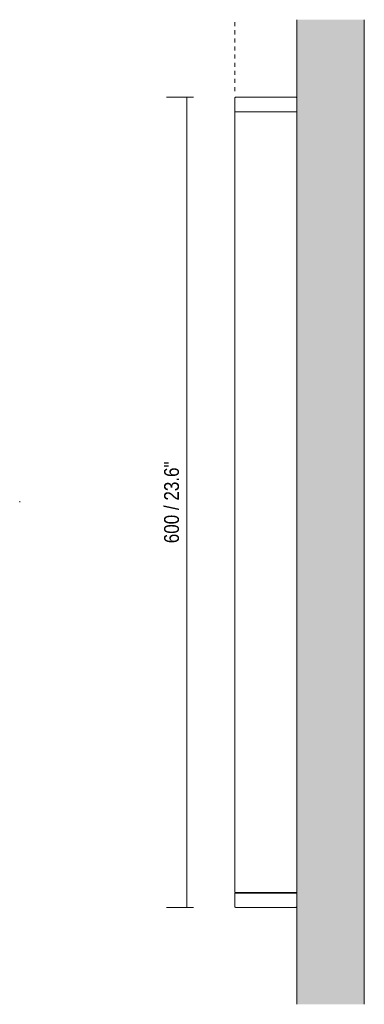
# Model space of a CAD drawing. Header units: millimetres. Extents: x -6979 to -3873, y 133 to 6937.
# Tile 2 of 2: x -5874 to -5619, y 6208 to 6937. Entities that reach past the tile are written whole.
import ezdxf

# ---------------------------------------------------------------- set-up
doc = ezdxf.new("R2010")
doc.units = ezdxf.units.MM
doc.linetypes.add('Dash', pattern=[6, 3, -3])
doc.layers.add('A-ANNO-DIMS', color=7, linetype='Continuous', lineweight=9, true_color=0x5b5b5b)
for name, color, linetype, lineweight in [('A-ANNO-DIMS-5', 7, 'Continuous', 9), ('A-WALL', 7, 'Continuous', 9), ('E-LITE-EQPM', 7, 'Continuous', 20)]:
    doc.layers.add(name, color=color, linetype=linetype, lineweight=lineweight)
doc.styles.add('Arial Narrow', font='ARIALN.TTF', dxfattribs={"height": 11})
doc.dimstyles.new('FARO_-_2_2mm_Arial_Narrow_mm_Inch_Left', dxfattribs={"dimscale": 304.8, "dimtxt": 11.257741, "dimasz": 0, "dimexe": 0.049213, "dimexo": 0.0625, "dimgap": 0.008202, "dimtad": 1, "dimdec": 0, "dimzin": 0, "dimdsep": 46, "dimtxsty": 'Arial Narrow', "dimblk1": 'NONE', "dimblk2": 'NONE', "dimsah": 1, "dimcen": 0.09, "dimadec": 0, "dimazin": 0, "dimtfac": 1, "dimtdec": 4, "dimtix": 1, "dimtmove": 0, "dimatfit": 3, "dimfxl": 0.016404, "dimfxlon": 1, "dimtvp": 1, "dimtolj": 1, "dimtzin": 0, "dimarcsym": 2})

# ---------------------------------------------------------------- blocks, each defined once
blk = doc.blocks.new('70910 - 70910 GRADA-3 LED Dark grey wall lamp-522336-Planta_PDF')
at = {"layer": 'E-LITE-EQPM'}
for p, q in [((-3314.97, 6878.5), (-3314.97, 6868.5)), ((-3313.97, 6879.5), (-3269.96, 6879.5)), ((-3314.97, 6868.5), (-3314.97, 6290.5)), ((-3314.97, 6868.5), (-3313.98, 6868.5)), ((-3314.84, 6868.5), (-3314.97, 6868.5)), ((-3314.68, 6868.5), (-3314.84, 6868.5)), ((-3314.48, 6868.5), (-3314.68, 6868.5)), ((-3314.24, 6868.5), (-3314.47, 6868.5)), ((-3313.97, 6868.5), (-3314.23, 6868.5)), ((-3313.98, 6868.5), (-3269.96, 6868.5)), ((-3269.96, 6868.5), (-3313.97, 6868.5)), ((-3269.7, 6868.5), (-3269.96, 6868.5)), ((-3269.94, 6868.5), (-3268.96, 6868.5)), ((-3269.46, 6868.5), (-3269.69, 6868.5)), ((-3269.25, 6868.5), (-3269.45, 6868.5)), ((-3269.09, 6868.5), (-3269.25, 6868.5)), ((-3268.96, 6868.5), (-3269.09, 6868.5)), ((-3313.98, 6290.5), (-3314.97, 6290.5)), ((-3314.97, 6290), (-3314.97, 6280.5)), ((-3314.97, 6290), (-3313.97, 6290)), ((-3314.47, 6290.5), (-3314.47, 6290)), ((-3269.94, 6290.5), (-3313.98, 6290.5)), ((-3313.97, 6290), (-3269.96, 6290)), ((-3269.96, 6290), (-3268.96, 6290)), ((-3268.96, 6290.5), (-3269.94, 6290.5)), ((-3269.46, 6290), (-3269.46, 6290.5)), ((-3269.96, 6279.5), (-3313.97, 6279.5))]:
    blk.add_line(p, q, dxfattribs=at)
for points, knots in [([(-3313.97, 6879.5), (-3314.03, 6879.49), (-3314.16, 6879.48), (-3314.33, 6879.44), (-3314.51, 6879.35), (-3314.65, 6879.24), (-3314.78, 6879.09), (-3314.88, 6878.92), (-3314.95, 6878.72), (-3314.97, 6878.57), (-3314.97, 6878.5)], [0, 0, 0, 0, 0.083333, 0.208333, 0.291667, 0.416667, 0.541667, 0.666667, 0.833333, 1, 1, 1, 1]), ([(-3268.96, 6878.5), (-3268.96, 6878.57), (-3268.97, 6878.7), (-3269.03, 6878.88), (-3269.12, 6879.04), (-3269.23, 6879.18), (-3269.36, 6879.3), (-3269.52, 6879.4), (-3269.72, 6879.47), (-3269.88, 6879.49), (-3269.96, 6879.5)], [0, 0, 0, 0, 0.166667, 0.291667, 0.416667, 0.541667, 0.645833, 0.75, 0.875, 1, 1, 1, 1]), ([(-3314.97, 6280.5), (-3314.97, 6280.42), (-3314.96, 6280.29), (-3314.9, 6280.11), (-3314.81, 6279.95), (-3314.7, 6279.81), (-3314.57, 6279.69), (-3314.41, 6279.59), (-3314.21, 6279.52), (-3314.05, 6279.5), (-3313.97, 6279.5)], [0, 0, 0, 0, 0.166667, 0.291667, 0.416667, 0.541667, 0.645833, 0.75, 0.875, 1, 1, 1, 1]), ([(-3269.96, 6279.5), (-3269.91, 6279.5), (-3269.77, 6279.51), (-3269.6, 6279.56), (-3269.43, 6279.65), (-3269.28, 6279.75), (-3269.15, 6279.9), (-3269.05, 6280.07), (-3268.98, 6280.27), (-3268.96, 6280.42), (-3268.96, 6280.5)], [0, 0, 0, 0, 0.083333, 0.208333, 0.291667, 0.416667, 0.541667, 0.666667, 0.833333, 1, 1, 1, 1])]:
    blk.add_open_spline(points, degree=3, knots=knots, dxfattribs=at)
blk = doc.blocks.new('DIMBLOCK2-Planta_PDF')
at = {"layer": 'A-ANNO-DIMS-5', "color": 251, "true_color": 0x5b5b5b, "transparency": 16777216}
for p, q in [((-5745.58, 6879.5), (-5765.58, 6879.5)), ((-5750.58, 6879.5), (-5750.58, 6279.5)), ((-5750.58, 6879.5), (-5745.58, 6879.5)), ((-5745.58, 6279.5), (-5765.58, 6279.5)), ((-5750.58, 6279.5), (-5745.58, 6279.5))]:
    blk.add_line(p, q, dxfattribs=at)
at = {"layer": 'A-ANNO-DIMS-5', "color": 0, "transparency": 16777216, "insert": (-5767.3, 6549.21), "char_height": 11, "width": 72.6928, "attachment_point": 1, "rotation": 90, "line_spacing_factor": 0.974696, "style": 'Arial Narrow'}
blk.add_mtext('600 / 23.6"', dxfattribs=at)
blk = doc.blocks.new('_None')

msp = doc.modelspace()

# ---------------------------------------------------------------- hatches: boundary and pattern name
at = {"layer": 'A-WALL', "true_color": 0xf7f7f7}
msp.add_hatch(color=7, dxfattribs=at).paths.add_polyline_path([(-5669, 6207.79), (-5619, 6207.79), (-5619, 6936.85), (-5669, 6936.85), (-5669, 6253.36)])

# ---------------------------------------------------------------- linework, layer by layer
at = {"layer": 'A-ANNO-DIMS', "color": 254, "linetype": 'Dash', "true_color": 0xd2d2d2}
msp.add_line((-5715, 6884), (-5715, 6936.85), dxfattribs=at)
at = {"layer": 'A-ANNO-DIMS'}
msp.add_line((-5874.26, 6579.5), (-5874.26, 6580.3), dxfattribs=at)
at = {"layer": 'A-WALL', "color": 253, "true_color": 0xaaaaaa}
for p, q in [((-5669, 6207.79), (-5669, 6936.85)), ((-5619, 6936.85), (-5619, 6207.79))]:
    msp.add_line(p, q, dxfattribs=at)

# ---------------------------------------------------------------- block references
at = {"layer": 'E-LITE-EQPM'}
msp.add_blockref('70910 - 70910 GRADA-3 LED Dark grey wall lamp-522336-Planta_PDF', (-2400.04, 0), dxfattribs=at)

# ---------------------------------------------------------------- dimensions: what is measured, and where the dimension line sits
at = {"layer": 'A-ANNO-DIMS'}
dim = msp.add_linear_dim(base=(-5750.58, 6279.5), p1=(-5745.58, 6879.5), p2=(-5745.58, 6279.5), angle=90, dimstyle='FARO_-_2_2mm_Arial_Narrow_mm_Inch_Left', override={"dimpost": '<>', "dimfxl": 600}, dxfattribs=at)
dim.commit()
dim.dimension.update_dxf_attribs({"geometry": 'DIMBLOCK2-Planta_PDF', "text_midpoint": (-5760.2, 6579.5)})

doc.saveas('drawing.dxf')
